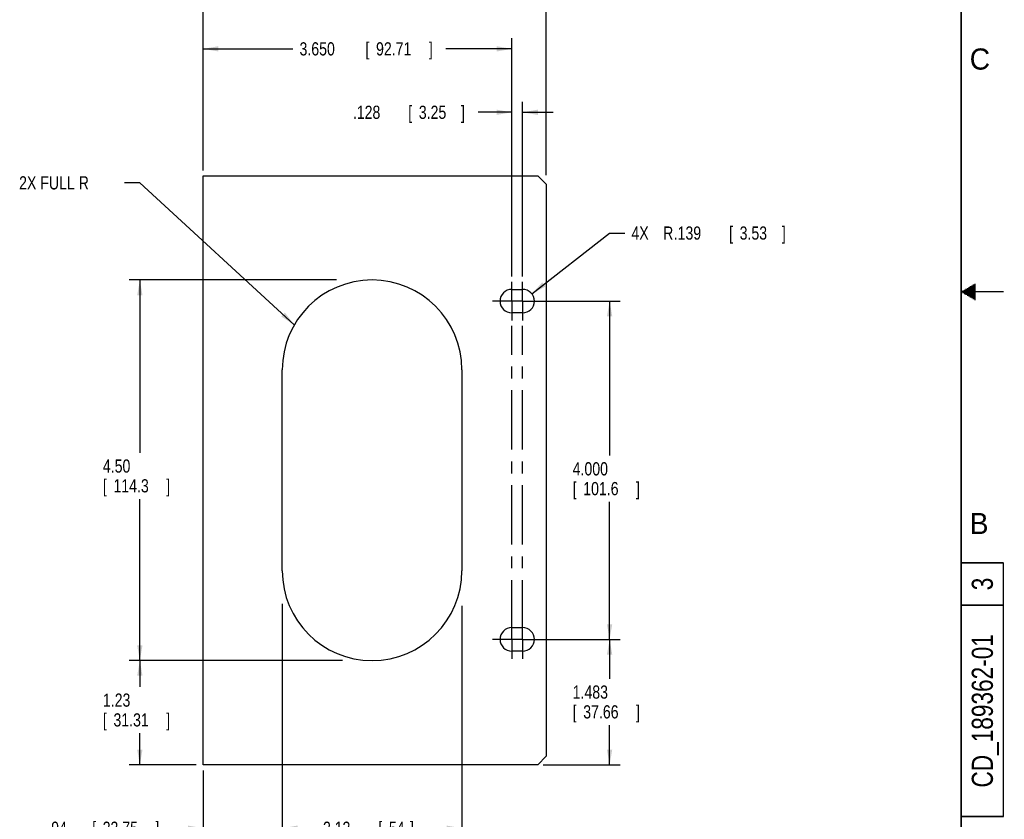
# Model space of a CAD drawing. Header units: inches. Extents: x 0 to 34, y 0 to 22.
# Tile 66 of 67: x 22.4 to 34, y 4.8 to 14.2. Entities that reach past the tile are written whole.
import ezdxf
from ezdxf.enums import TextEntityAlignment as Align

# ---------------------------------------------------------------- set-up
doc = ezdxf.new("R2010")
doc.units = ezdxf.units.IN
doc.header["$LTSCALE"] = 1.87
doc.header["$MEASUREMENT"] = 0
doc.linetypes.add('CENTER', pattern=[0.6, 0.375, -0.075, 0.075, -0.075])
doc.layers.get('0').update_dxf_attribs({"linetype": 'CONTINUOUS'})
for name, color, linetype in [('DEFAULT_1', 7, 'CENTER'), ('DETAIL', 7, 'CONTINUOUS'), ('DIMENSIONS', 7, 'CONTINUOUS')]:
    doc.layers.add(name, color=color, linetype=linetype)
doc.styles.get("Standard").update_dxf_attribs({"font": 'txt', "width": 0.8})
doc.dimstyles.new('DIMSTYLE_1', dxfattribs={"dimtxt": 0.156, "dimasz": 0.18, "dimexe": 0.18, "dimexo": 0.0625, "dimgap": 0.09, "dimtad": 0, "dimtih": 1, "dimtoh": 1, "dimzin": 4, "dimdsep": 46, "dimtxsty": 'STANDARD', "dimblk": '_FILLED', "dimblk1": '_FILLED', "dimblk2": '_FILLED', "dimcen": 0.09, "dimadec": 0, "dimazin": 0, "dimtp": 0.01, "dimtm": 0.01, "dimtfac": 1, "dimtofl": 0, "dimtmove": 0, "dimatfit": 3, "dimldrblk": '_FILLED', "dimfxl": 1, "dimtolj": 1, "dimtzin": 4, "dimarcsym": 0})
doc.dimstyles.new('DIMSTYLE_2', dxfattribs={"dimtxt": 0.156, "dimasz": 0.18, "dimexe": 0.18, "dimexo": 0.0625, "dimgap": 0.09, "dimtad": 0, "dimtih": 1, "dimtoh": 1, "dimdec": 3, "dimzin": 4, "dimdsep": 46, "dimtxsty": 'STANDARD', "dimblk": '_FILLED', "dimblk1": '_FILLED', "dimblk2": '_FILLED', "dimcen": 0.09, "dimadec": 0, "dimazin": 0, "dimtp": 0.001, "dimtm": 0.001, "dimtfac": 1, "dimtdec": 3, "dimtofl": 0, "dimtmove": 0, "dimatfit": 3, "dimldrblk": '_FILLED', "dimfxl": 1, "dimtolj": 1, "dimtzin": 4, "dimarcsym": 0})
doc.dimstyles.new('DIMSTYLE_4', dxfattribs={"dimtxt": 0.156, "dimasz": 0.18, "dimexe": 0.18, "dimexo": 0.0625, "dimgap": 0.09, "dimtad": 0, "dimtih": 1, "dimtoh": 1, "dimdec": 3, "dimzin": 4, "dimdsep": 46, "dimtxsty": 'STANDARD', "dimblk": '_FILLED', "dimblk1": '_FILLED', "dimblk2": '_FILLED', "dimcen": 0.09, "dimadec": 0, "dimazin": 0, "dimtp": 0.001, "dimtm": 0.001, "dimtfac": 1, "dimtdec": 3, "dimtofl": 0, "dimtmove": 0, "dimatfit": 3, "dimldrblk": '_FILLED', "dimfxl": 1, "dimtolj": 1, "dimtzin": 4, "dimarcsym": 0})

# ---------------------------------------------------------------- blocks, each defined once
blk = doc.blocks.new('_FILLED')
at = {"color": 0, "linetype": 'BYBLOCK'}
blk.add_solid([(0, 0), (-1, 0.174), (-1, -0.174)], dxfattribs=at)
blk = doc.blocks.new('*D0')
at = {"layer": 'DIMENSIONS', "color": 2, "linetype": 'CONTINUOUS'}
for p, q in [((25.469, 7.29), (25.469, 4.531)), ((27.594, 7.286), (27.594, 4.531)), ((25.469, 4.656), (25.872, 4.656)), ((27.594, 4.656), (27.183, 4.656))]:
    blk.add_line(p, q, dxfattribs=at)
at = {"layer": 'DIMENSIONS', "color": 2, "linetype": 'CONTINUOUS', "xscale": 0.18, "yscale": 0.18, "zscale": 0.18, "rotation": 180}
blk.add_blockref('_FILLED', (25.469, 4.656), dxfattribs=at)
at = {"layer": 'DIMENSIONS', "color": 2, "linetype": 'CONTINUOUS', "xscale": 0.18, "yscale": 0.18, "zscale": 0.18}
blk.add_blockref('_FILLED', (27.594, 4.656), dxfattribs=at)
at = {"layer": 'DIMENSIONS', "color": 2, "linetype": 'CONTINUOUS', "width": 0.8}
for s, p in [('2.13', (25.95, 4.578)), ('[', (26.605, 4.578)), ('54', (26.73, 4.578)), (']', (26.98, 4.578))]:
    blk.add_text(s, height=0.156, dxfattribs=at).set_placement(p)
blk = doc.blocks.new('*D1')
at = {"layer": 'DIMENSIONS', "color": 2, "linetype": 'CONTINUOUS'}
for p, q in [((25.469, 7.309), (25.469, 4.531)), ((24.534, 5.337), (24.534, 4.531)), ((24.534, 4.656), (24.171, 4.656)), ((25.469, 4.656), (25.829, 4.656))]:
    blk.add_line(p, q, dxfattribs=at)
at = {"layer": 'DIMENSIONS', "color": 2, "linetype": 'CONTINUOUS', "xscale": 0.18, "yscale": 0.18, "zscale": 0.18}
blk.add_blockref('_FILLED', (24.534, 4.656), dxfattribs=at)
at = {"layer": 'DIMENSIONS', "color": 2, "linetype": 'CONTINUOUS', "xscale": 0.18, "yscale": 0.18, "zscale": 0.18, "rotation": 180}
blk.add_blockref('_FILLED', (25.469, 4.656), dxfattribs=at)
at = {"layer": 'DIMENSIONS', "color": 2, "linetype": 'CONTINUOUS', "width": 0.8}
for s, p in [('.94', (22.689, 4.578)), ('[', (23.22, 4.578)), ('23.75', (23.344, 4.578)), (']', (23.968, 4.578))]:
    blk.add_text(s, height=0.156, dxfattribs=at).set_placement(p)
blk = doc.blocks.new('*D2')
at = {"layer": 'DIMENSIONS', "color": 2, "linetype": 'CONTINUOUS'}
for p, q in [((26.109, 11.139), (23.659, 11.139)), ((23.784, 11.139), (23.784, 9.095)), ((23.784, 6.639), (23.784, 8.549)), ((26.182, 6.639), (23.659, 6.639))]:
    blk.add_line(p, q, dxfattribs=at)
at = {"layer": 'DIMENSIONS', "color": 2, "linetype": 'CONTINUOUS', "xscale": 0.18, "yscale": 0.18, "zscale": 0.18}
for p, rotation in [((23.784, 11.139), 90), ((23.784, 6.639), 270)]:
    blk.add_blockref('_FILLED', p, dxfattribs=dict(at, rotation=rotation))
at = {"layer": 'DIMENSIONS', "color": 2, "linetype": 'CONTINUOUS', "width": 0.8}
for s, p in [('4.50', (23.347, 8.861)), ('[', (23.347, 8.627)), ('114.3', (23.472, 8.627)), (']', (24.096, 8.627))]:
    blk.add_text(s, height=0.156, dxfattribs=at).set_placement(p)
blk = doc.blocks.new('*D3')
at = {"layer": 'DIMENSIONS', "color": 2, "linetype": 'CONTINUOUS'}
for p, q in [((28.474, 10.889), (29.466, 10.889)), ((29.341, 10.889), (29.341, 9.062)), ((29.341, 6.889), (29.341, 8.516)), ((28.526, 6.889), (29.466, 6.889))]:
    blk.add_line(p, q, dxfattribs=at)
at = {"layer": 'DIMENSIONS', "color": 2, "linetype": 'CONTINUOUS', "xscale": 0.18, "yscale": 0.18, "zscale": 0.18}
for p, rotation in [((29.341, 10.889), 90), ((29.341, 6.889), 270)]:
    blk.add_blockref('_FILLED', p, dxfattribs=dict(at, rotation=rotation))
at = {"layer": 'DIMENSIONS', "color": 2, "linetype": 'CONTINUOUS', "width": 0.8}
for s, p in [('4.000', (28.904, 8.828)), ('[', (28.904, 8.594)), ('101.6', (29.029, 8.594)), (']', (29.653, 8.594))]:
    blk.add_text(s, height=0.156, dxfattribs=at).set_placement(p)
blk = doc.blocks.new('*D4')
at = {"layer": 'DIMENSIONS', "color": 2, "linetype": 'CONTINUOUS'}
for p, q in [((24.534, 12.434), (24.534, 13.997)), ((28.184, 11.181), (28.184, 13.997)), ((24.534, 13.872), (25.595, 13.872)), ((28.184, 13.872), (27.405, 13.872))]:
    blk.add_line(p, q, dxfattribs=at)
at = {"layer": 'DIMENSIONS', "color": 2, "linetype": 'CONTINUOUS', "xscale": 0.18, "yscale": 0.18, "zscale": 0.18, "rotation": 180}
blk.add_blockref('_FILLED', (24.534, 13.872), dxfattribs=at)
at = {"layer": 'DIMENSIONS', "color": 2, "linetype": 'CONTINUOUS', "xscale": 0.18, "yscale": 0.18, "zscale": 0.18}
blk.add_blockref('_FILLED', (28.184, 13.872), dxfattribs=at)
at = {"layer": 'DIMENSIONS', "color": 2, "linetype": 'CONTINUOUS', "width": 0.8}
for s, p in [('3.650', (25.673, 13.794)), ('[', (26.453, 13.794)), ('92.71', (26.578, 13.794)), (']', (27.202, 13.794))]:
    blk.add_text(s, height=0.156, dxfattribs=at).set_placement(p)
blk = doc.blocks.new('*D5')
at = {"layer": 'DIMENSIONS', "color": 2, "linetype": 'CONTINUOUS'}
for p, q in [((26.179, 6.639), (23.659, 6.639)), ((23.784, 6.639), (23.784, 6.327)), ((23.784, 5.406), (23.784, 5.781)), ((24.449, 5.406), (23.659, 5.406))]:
    blk.add_line(p, q, dxfattribs=at)
at = {"layer": 'DIMENSIONS', "color": 2, "linetype": 'CONTINUOUS', "xscale": 0.18, "yscale": 0.18, "zscale": 0.18}
for p, rotation in [((23.784, 6.639), 90), ((23.784, 5.406), 270)]:
    blk.add_blockref('_FILLED', p, dxfattribs=dict(at, rotation=rotation))
at = {"layer": 'DIMENSIONS', "color": 2, "linetype": 'CONTINUOUS', "width": 0.8}
for s, p in [('1.23', (23.347, 6.093)), ('[', (23.347, 5.859)), ('31.31', (23.472, 5.859)), (']', (24.096, 5.859))]:
    blk.add_text(s, height=0.156, dxfattribs=at).set_placement(p)
blk = doc.blocks.new('*D6')
at = {"layer": 'DIMENSIONS', "color": 2, "linetype": 'CONTINUOUS'}
for p, q in [((28.603, 6.889), (29.466, 6.889)), ((29.341, 6.889), (29.341, 6.422)), ((29.341, 5.406), (29.341, 5.876)), ((28.554, 5.406), (29.466, 5.406))]:
    blk.add_line(p, q, dxfattribs=at)
at = {"layer": 'DIMENSIONS', "color": 2, "linetype": 'CONTINUOUS', "xscale": 0.18, "yscale": 0.18, "zscale": 0.18}
for p, rotation in [((29.341, 6.889), 90), ((29.341, 5.406), 270)]:
    blk.add_blockref('_FILLED', p, dxfattribs=dict(at, rotation=rotation))
at = {"layer": 'DIMENSIONS', "color": 2, "linetype": 'CONTINUOUS', "width": 0.8}
for s, p in [('1.483', (28.904, 6.188)), ('[', (28.904, 5.954)), ('37.66', (29.029, 5.954)), (']', (29.653, 5.954))]:
    blk.add_text(s, height=0.156, dxfattribs=at).set_placement(p)
blk = doc.blocks.new('*D7')
at = {"layer": 'DIMENSIONS', "color": 2, "linetype": 'CONTINUOUS'}
for p, q in [((24.534, 12.434), (24.534, 14.747)), ((28.591, 12.377), (28.591, 14.747)), ((24.534, 14.622), (25.834, 14.622)), ((28.591, 14.622), (27.519, 14.622))]:
    blk.add_line(p, q, dxfattribs=at)
at = {"layer": 'DIMENSIONS', "color": 2, "linetype": 'CONTINUOUS', "xscale": 0.18, "yscale": 0.18, "zscale": 0.18, "rotation": 180}
blk.add_blockref('_FILLED', (24.534, 14.622), dxfattribs=at)
at = {"layer": 'DIMENSIONS', "color": 2, "linetype": 'CONTINUOUS', "xscale": 0.18, "yscale": 0.18, "zscale": 0.18}
blk.add_blockref('_FILLED', (28.591, 14.622), dxfattribs=at)
at = {"layer": 'DIMENSIONS', "color": 2, "linetype": 'CONTINUOUS', "width": 0.8}
for s, p in [('4.06', (25.912, 14.544)), ('[', (26.567, 14.544)), ('103.1', (26.692, 14.544)), (']', (27.316, 14.544))]:
    blk.add_text(s, height=0.156, dxfattribs=at).set_placement(p)
blk = doc.blocks.new('*D12')
at = {"layer": 'DIMENSIONS', "color": 2, "linetype": 'CONTINUOUS'}
for p, q in [((28.184, 11.181), (28.184, 13.247)), ((28.312, 11.181), (28.312, 13.247)), ((28.184, 13.122), (27.786, 13.122)), ((28.312, 13.122), (28.672, 13.122))]:
    blk.add_line(p, q, dxfattribs=at)
at = {"layer": 'DIMENSIONS', "color": 2, "linetype": 'CONTINUOUS', "xscale": 0.18, "yscale": 0.18, "zscale": 0.18}
blk.add_blockref('_FILLED', (28.184, 13.122), dxfattribs=at)
at = {"layer": 'DIMENSIONS', "color": 2, "linetype": 'CONTINUOUS', "xscale": 0.18, "yscale": 0.18, "zscale": 0.18, "rotation": 180}
blk.add_blockref('_FILLED', (28.312, 13.122), dxfattribs=at)
at = {"layer": 'DIMENSIONS', "color": 2, "linetype": 'CONTINUOUS', "width": 0.8}
for s, p in [('.128', (26.304, 13.044)), ('[', (26.959, 13.044)), ('3.25', (27.084, 13.044)), (']', (27.583, 13.044))]:
    blk.add_text(s, height=0.156, dxfattribs=at).set_placement(p)
blk = doc.blocks.new('*D14')
at = {"layer": 'DIMENSIONS', "color": 2, "linetype": 'CONTINUOUS'}
for p, q in [((28.421, 10.975), (29.341, 11.694)), ((29.341, 11.694), (29.521, 11.694))]:
    blk.add_line(p, q, dxfattribs=at)
at = {"layer": 'DIMENSIONS', "color": 2, "linetype": 'CONTINUOUS', "xscale": 0.18, "yscale": 0.18, "zscale": 0.18, "rotation": 218.035895}
blk.add_blockref('_FILLED', (28.421, 10.975), dxfattribs=at)
at = {"layer": 'DIMENSIONS', "color": 2, "linetype": 'CONTINUOUS', "width": 0.8}
for s, p in [('4X ', (29.599, 11.616)), ('R', (29.974, 11.616)), ('.139', (30.099, 11.616)), ('[', (30.754, 11.616)), ('3.53', (30.879, 11.616)), (']', (31.378, 11.616))]:
    blk.add_text(s, height=0.156, dxfattribs=at).set_placement(p)

msp = doc.modelspace()

# ---------------------------------------------------------------- linework, layer by layer
at = {"color": 7, "linetype": 'CONTINUOUS'}
for p, q in [((24.5337, 5.4063), (24.5337, 12.3718)), ((24.5337, 12.3718), (28.4913, 12.3718)), ((28.4913, 12.3718), (28.5913, 12.2718)), ((28.5913, 12.2718), (28.5913, 5.5063)), ((28.1837, 11.028), (28.3117, 11.028)), ((28.3117, 10.75), (28.1837, 10.75)), ((25.4687, 7.7015), (25.4687, 10.0765)), ((27.5937, 10.0765), (27.5937, 7.7015)), ((28.1837, 7.028), (28.3117, 7.028)), ((28.3117, 6.75), (28.1837, 6.75)), ((28.5913, 5.5063), (28.4913, 5.4063)), ((28.4913, 5.4063), (24.5337, 5.4063))]:
    msp.add_line(p, q, dxfattribs=at)
at = {"color": 2, "linetype": 'CONTINUOUS'}
for p, q in [((33.5, 4.7943), (33.5, 7.7943)), ((33.5, 7.7943), (34, 7.7943)), ((34, 4.7943), (34, 7.7943)), ((33.5, 7.2943), (34, 7.2943)), ((33.5, 4.7943), (34, 4.7943))]:
    msp.add_line(p, q, dxfattribs=at)
at = {"color": 7, "linetype": 'CONTINUOUS'}
for centre, radius, start, end in [((26.5312, 10.0765), 1.0625, 0, 180), ((28.1837, 10.889), 0.139, 90, 270), ((28.3117, 10.889), 0.139, 270, 90), ((26.5312, 7.7015), 1.0625, 180, 360), ((28.1837, 6.889), 0.139, 90, 270), ((28.3117, 6.889), 0.139, 270, 90)]:
    msp.add_arc(centre, radius, start, end, dxfattribs=at)
at = {"layer": 'DEFAULT_1', "color": 2, "linetype": 'CENTER'}
for p, q in [((28.1837, 10.889), (28.1837, 11.118)), ((28.3117, 10.889), (28.3117, 11.118)), ((28.0827, 10.889), (27.9547, 10.889)), ((28.3117, 10.889), (28.0827, 10.889)), ((28.1837, 10.889), (28.1837, 10.66)), ((28.3117, 10.889), (28.3117, 10.66)), ((28.3117, 10.889), (28.4127, 10.889)), ((28.4127, 10.889), (28.5407, 10.889)), ((28.1837, 6.889), (28.1837, 10.5957)), ((28.3117, 6.889), (28.3117, 10.5952)), ((28.0827, 6.889), (27.9547, 6.889)), ((28.3117, 6.889), (28.0827, 6.889)), ((28.1837, 6.889), (28.1837, 6.66)), ((28.3117, 6.889), (28.4127, 6.889)), ((28.3117, 6.889), (28.3117, 6.66)), ((28.4127, 6.889), (28.5407, 6.889))]:
    msp.add_line(p, q, dxfattribs=at)
at = {"layer": 'DETAIL', "color": 2, "linetype": 'CONTINUOUS'}
for p, q in [((23.7837, 12.2876), (23.6037, 12.2876)), ((25.6111, 10.6078), (23.7837, 12.2876)), ((33.6212, 11.07), (33.6697, 11.07)), ((33.6386, 11.08), (33.6697, 11.08)), ((33.6559, 11.09), (33.6697, 11.09)), ((34, 11), (33.5, 11)), ((33.5173, 11.01), (33.6697, 11.01)), ((33.5173, 10.99), (33.6697, 10.99)), ((33.5346, 11.02), (33.6697, 11.02)), ((33.5346, 10.98), (33.6697, 10.98)), ((33.552, 11.03), (33.6697, 11.03)), ((33.552, 10.97), (33.6697, 10.97)), ((33.5693, 11.04), (33.6697, 11.04)), ((33.5693, 10.96), (33.6697, 10.96)), ((33.5866, 11.05), (33.6697, 11.05)), ((33.5866, 10.95), (33.6697, 10.95)), ((33.6039, 11.06), (33.6697, 11.06)), ((33.6039, 10.94), (33.6697, 10.94)), ((33.6212, 10.93), (33.6697, 10.93)), ((33.6386, 10.92), (33.6697, 10.92)), ((33.6559, 10.91), (33.6697, 10.91))]:
    msp.add_line(p, q, dxfattribs=at)
at = {"layer": 'DETAIL', "color": 7, "linetype": 'CONTINUOUS', "const_width": 0.02}
for points in [[(33.5, 0.5), (33.5, 21.5)], [(34, 7.7943), (33.5, 7.7943)], [(34, 7.2943), (33.5, 7.2943)], [(34, 4.7943), (33.5, 4.7943)]]:
    msp.add_lwpolyline(points, dxfattribs=at)
at = {"layer": 'DETAIL', "color": 2, "linetype": 'CONTINUOUS'}
msp.add_solid([(25.4574, 10.7066), (25.6111, 10.6078), (25.4997, 10.7526)], dxfattribs=at)

# ---------------------------------------------------------------- texts
at = {"color": 7, "linetype": 'CONTINUOUS', "width": 0.8}
for s, p in [('3', (33.875, 7.5443)), ('CD_189362-01', (33.875, 6.0443))]:
    msp.add_text(s, height=0.25, rotation=90, dxfattribs=at).set_placement(p, align=Align.CENTER)
at = {"layer": 'DETAIL', "color": 2, "linetype": 'CONTINUOUS'}
for s, p in [('C', (33.6004, 13.6267)), ('B', (33.6006, 8.1345))]:
    msp.add_text(s, height=0.25, dxfattribs=at).set_placement(p)
at = {"layer": 'DETAIL', "color": 2, "linetype": 'CONTINUOUS', "width": 0.8}
msp.add_text('2X FULL R ', height=0.156, dxfattribs=at).set_placement((22.3557, 12.2096))

# ---------------------------------------------------------------- dimensions: what is measured, and where the dimension line sits
at = {"layer": 'DIMENSIONS', "color": 2, "linetype": 'CONTINUOUS'}
for base, p1, p2, dimstyle, picture, middle in [((28.5913, 14.6218), (24.5337, 12.4343), (28.5913, 12.3768), 'DIMSTYLE_1', '*D7', (26.6764, 14.6218)), ((28.3117, 13.1218), (28.1837, 11.1805), (28.3117, 11.1805), 'DIMSTYLE_2', '*D12', (27.0062, 13.1218)), ((25.4687398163, 4.656302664), (24.5337398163, 5.336611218), (25.4687398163, 7.3085268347), 'DIMSTYLE_1', '*D1', (23.3911162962, 4.656302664)), ((27.5937398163, 4.656302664), (25.4687398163, 7.2899720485), (27.5937398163, 7.2855918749), 'DIMSTYLE_1', '*D0', (26.5274154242, 4.656302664))]:
    dim = msp.add_linear_dim(base=base, p1=p1, p2=p2, dimstyle=dimstyle, dxfattribs=at)
    dim.commit()
    dim.dimension.update_dxf_attribs({"geometry": picture, "text_midpoint": middle, "dimtype": 160})
for base, p1, p2, angle, dimstyle, picture, middle in [((24.5337, 13.8718), (28.1837, 11.1805), (24.5337, 12.4343), 180, 'DIMSTYLE_2', '*D4', (26.4999, 13.8718)), ((23.7837, 6.639), (26.1086, 11.139), (26.1817, 6.639), 270, 'DIMSTYLE_1', '*D2', (23.7837, 8.822)), ((29.3413, 10.889), (28.5256, 6.889), (28.474, 10.889), 90, 'DIMSTYLE_2', '*D3', (29.3413, 8.7895)), ((29.3413, 6.889), (28.5538, 5.4063), (28.6032, 6.889), 90, 'DIMSTYLE_2', '*D6', (29.3413, 6.1494)), ((23.7837, 6.639), (24.4493, 5.4063), (26.1789, 6.639), 90, 'DIMSTYLE_1', '*D5', (23.7837, 6.054))]:
    dim = msp.add_linear_dim(base=base, p1=p1, p2=p2, angle=angle, dimstyle=dimstyle, dxfattribs=at)
    dim.commit()
    dim.dimension.update_dxf_attribs({"geometry": picture, "text_midpoint": middle, "dimtype": 160})
dim = msp.add_radius_dim(center=(28.3117, 10.889), mpoint=(28.4212, 10.9747), text='4X <>', dimstyle='DIMSTYLE_4', dxfattribs=at)
dim.commit()
dim.dimension.update_dxf_attribs({"geometry": '*D14', "text_midpoint": (30.5509, 11.6944), "dimtype": 164})

doc.saveas('drawing.dxf')
